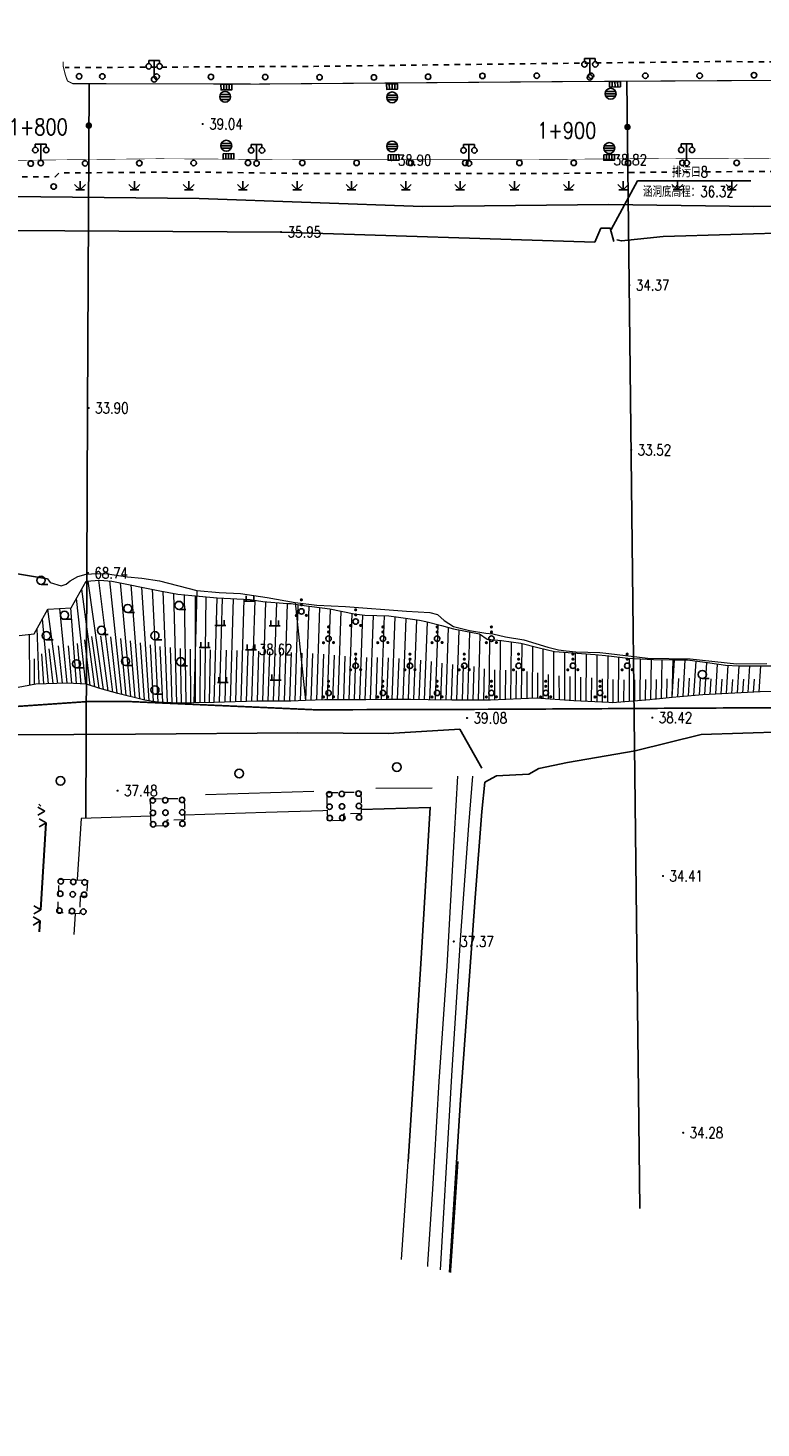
# Model space of a CAD drawing. Extents: x 39508475 to 39522402, y 3783947 to 3795549.
# Tile 58 of 256: x 39510893 to 39511028, y 3794201 to 3794459. Entities that reach past the tile are written whole.
import ezdxf
from ezdxf.enums import TextEntityAlignment as Align

# ---------------------------------------------------------------- set-up
doc = ezdxf.new("R2010")
doc.units = 0
for name, pattern in [('X3', [5, 4, -1]), ('X5', [3, 2, -1]), ('X6', [2, 1, -1])]:
    doc.linetypes.add(name, pattern=pattern)
doc.layers.get('0').update_dxf_attribs({"linetype": 'CONTINUOUS'})
for name, color, linetype in [('COMPONENT', 7, 'CONTINUOUS'), ('DLDW', 14, 'CONTINUOUS'), ('DLSS', 4, 'CONTINUOUS'), ('DMTZ', 3, 'CONTINUOUS'), ('GCD', 1, 'CONTINUOUS'), ('JMD', 6, 'CONTINUOUS'), ('SXSS', 5, 'CONTINUOUS'), ('ZBTZ', 3, 'CONTINUOUS'), ('断面线', 2, 'CONTINUOUS')]:
    doc.layers.add(name, color=color, linetype=linetype)
doc.styles.add('HZ', font='rs', dxfattribs={"width": 0.8, "bigfont": 'hztxt'})
doc.linetypes.add('10411', pattern='A,2,[150,AAA.SHX,S=1,R=0,X=0,Y=1],2,[151,AAA.SHX,S=1,R=0,X=0,Y=3],1e-11', length=4)
doc.linetypes.add('10422', pattern='A,2,[150,AAA.SHX,S=1,R=0,X=0,Y=1],2,[177,AAA.SHX,S=1,R=0,X=0,Y=0.8],1e-09', length=4)
doc.linetypes.add('X4', pattern='A,0,-1e-09,[149,symbolx.shx,S=0.15,R=0,X=0,Y=0],-1.6', length=1.6)
doc.linetypes.add('X49', pattern='A,0,[5,symbolt.shx,S=1,R=0,X=0,Y=0],-10', length=10)

# ---------------------------------------------------------------- blocks, each defined once
blk = doc.blocks.new('9321003')
at = {"linetype": 'Continuous'}
for points in [[(0.29, 2.15, 1), (-0.31, 2.15, 1)], [(0.3, 1.22, 1), (-0.3, 1.22, 1)], [(-0.64, -0.75, 1), (-1.24, -0.75, 1)], [(1.21, -0.72, 1), (0.61, -0.72, 1)]]:
    blk.add_hatch(color=0, dxfattribs=at).paths.add_polyline_path(points)
at = {"color": 0}
blk.add_circle((0, 0), 0.5, dxfattribs=at)
blk = doc.blocks.new('9330003')
at = {"color": 0}
blk.add_line((0, -0.75), (1.25, -0.75), dxfattribs=at)
blk.add_circle((0, 0), 0.75, dxfattribs=at)
blk = doc.blocks.new('9120003')
at = {"color": 0}
for p, q in [((-1, 0), (1, 0)), ((-0.7, 0), (-0.7, 1)), ((0.7, 0), (0.7, 1))]:
    blk.add_line(p, q, dxfattribs=at)
blk = doc.blocks.new('2382100')
at = {"color": 0, "linetype": 'Continuous'}
blk.add_circle((0, 0), 0.5, dxfattribs=at)
blk = doc.blocks.new('4512000')
at = {"color": 0}
for p, q in [((0, 0), (-1.3, 0.75)), ((-1.3, -0.75), (0, 0))]:
    blk.add_line(p, q, dxfattribs=at)
blk = doc.blocks.new('gc097')
for p, q in [((-1, 2.9), (-1, 3.5)), ((-1, 3.5), (1, 3.5)), ((0, 0.5), (0, 3.5)), ((1, 3.5), (1, 2.9))]:
    blk.add_line(p, q)
for centre in [(-1, 2.4), (1, 2.4), (0, 0)]:
    blk.add_circle(centre, 0.5)
blk = doc.blocks.new('gc124')
for p, q in [((-1, 1), (0, 0)), ((-0.8, 0), (0.8, 0)), ((0, 0), (0, 1.6)), ((0, 0), (1, 1))]:
    blk.add_line(p, q)
blk = doc.blocks.new('gc170')
at = {"linetype": 'Continuous'}
blk.add_circle((0, 0), 0.5, dxfattribs=at)
blk = doc.blocks.new('gcbj0104')
for p, q in [((-0.5, 0.5), (-0.5, -0.5)), ((0, 0.5), (0, -0.5)), ((0.5, 0.5), (0.5, -0.5))]:
    blk.add_line(p, q)
blk.add_lwpolyline([(-1, 0.5), (-1, -0.5), (1, -0.5), (1, 0.5)], close=True)
blk = doc.blocks.new('gcbj0103')
for p, q in [((-1, 0), (1, 0)), ((-0.9, 0.43), (0.9, 0.43)), ((-0.88, -0.47), (0.88, -0.47))]:
    blk.add_line(p, q)
blk.add_circle((0, 0), 1)
blk = doc.blocks.new('gc122')
blk.add_circle((0, 0), 0.8)
blk = doc.blocks.new('gc200')
at = {"const_width": 0.2}
blk.add_lwpolyline([(-0.1, 0, 1), (0.1, 0, 1)], format="xyb", close=True, dxfattribs=at)

msp = doc.modelspace()

# ---------------------------------------------------------------- linework, layer by layer
at = {"color": 6, "linetype": 'Continuous'}
for p, q in [((39511000.42148, 3794421.5771), (39511005.29202, 3794430.57223)), ((39511005.29202, 3794430.57223), (39511026.14202, 3794430.57223))]:
    msp.add_line(p, q, dxfattribs=at)
at = {"layer": 'DLSS', "linetype": 'Continuous', "flags": 128}
for points, const_width in [([(39511151.75106, 3794458.58988), (39511147.25588, 3794448.81826), (39511104.02339, 3794448.4804), (39511048.58366, 3794449.15377), (39510991.55009, 3794448.81681), (39510935.29737, 3794448.36809), (39510901.2825, 3794448.44663), (39510900.33722, 3794448.91902), (39510899.94335, 3794450.02124), (39510899.54948, 3794451.59586), (39510899.52397, 3794452.47506)], 0.2), ([(39510693.11556, 3794434.33472), (39510721.88188, 3794434.24147), (39510748.21319, 3794434.14762), (39510777.16908, 3794434.33442), (39510809.67539, 3794434.33396), (39510823.82721, 3794434.33426), (39510852.30955, 3794434.24116), (39510883.7815, 3794434.24146), (39510917.1395, 3794434.61761), (39510947.50306, 3794434.43051), (39510979.28112, 3794434.43096), (39511017.51378, 3794434.71085), (39511062.95499, 3794434.33485), (39511098.74582, 3794434.61595), (39511125.91845, 3794435.08415), (39511152.90782, 3794434.8038), (39511179.23538, 3794434.7092)], 0.1)]:
    msp.add_lwpolyline(points, dxfattribs=dict(at, const_width=const_width))
at = {"layer": 'DLSS', "linetype": 'X6', "flags": 128}
for points in [[(39511148.61189, 3794451.72655), (39511127.67198, 3794451.50273), (39511098.9647, 3794451.83955), (39511056.58614, 3794452.2874), (39511020.15284, 3794452.51248), (39510981.92977, 3794452.06841), (39510945.72409, 3794451.62254), (39510899.88214, 3794451.39799)], [(39509114.05604, 3794290.33142), (39509112.24991, 3794295.83282), (39509112.1639, 3794300.73249), (39509115.17413, 3794309.24247), (39509120.24853, 3794313.1966), (39509122.14067, 3794314.05619), (39509132.37548, 3794314.57195), (39509159.20957, 3794317.32265), (39509189.76964, 3794320.25811), (39509213.70529, 3794322.58523), (39509234.28659, 3794324.74112), (39509259.26076, 3794326.89452), (39509287.06643, 3794329.74057), (39509297.9893, 3794330.5142), (39509318.14864, 3794332.83689), (39509350.33947, 3794335.93364), (39509384.6139, 3794339.4617), (39509418.97552, 3794342.56176), (39509445.91722, 3794344.97718), (39509470.5421, 3794347.30181), (39509492.58016, 3794349.62934), (39509517.37924, 3794352.03979), (39509558.77979, 3794355.99696), (39509584.87378, 3794358.92856), (39509614.7487, 3794361.76811), (39509642.81294, 3794364.61154), (39509666.41218, 3794366.84787), (39509694.74334, 3794369.51619), (39509724.44053, 3794372.26882), (39509742.43872, 3794374.16158), (39509776.0113, 3794377.43301), (39509804.43055, 3794380.3613), (39509828.79315, 3794382.59707), (39509851.696, 3794385.09155), (39509877.43497, 3794387.84556), (39509900.33763, 3794389.82496), (39509921.34805, 3794391.97878), (39509959.05459, 3794395.24647), (39509980.92335, 3794397.65886), (39510005.89307, 3794399.55024), (39510029.41212, 3794402.38952), (39510053.15906, 3794405.4893), (39510069.35519, 3794406.69536), (39510090.36007, 3794409.01888), (39510110.3385, 3794410.91413), (39510135.56217, 3794412.97921), (39510165.00206, 3794416.59047), (39510179.4688, 3794417.53933), (39510201.93835, 3794419.94799), (39510211.67389, 3794420.80772), (39510215.28617, 3794420.89368), (39510220.36058, 3794420.37792), (39510227.77585, 3794419.60457), (39510232.50622, 3794419.60457), (39510243.70161, 3794420.46223), (39510264.36074, 3794422.52635), (39510286.39943, 3794424.59158), (39510302.15519, 3794426.0551), (39510313.01318, 3794427.00383), (39510323.16198, 3794427.00383), (39510342.10988, 3794427.0902), (39510358.12292, 3794427.17643), (39510367.75567, 3794426.74664), (39510386.3599, 3794427.26267), (39510401.78143, 3794427.2635), (39510407.8019, 3794427.60733), (39510414.08038, 3794428.38097), (39510433.28412, 3794430.18625), (39510439.13257, 3794430.87392), (39510443.34691, 3794430.87392), (39510457.30994, 3794430.87531), (39510482.53471, 3794430.96168), (39510508.18649, 3794431.04736), (39510540.1194, 3794431.04736), (39510559.07547, 3794431.21927), (39510589.8041, 3794430.87571), (39510611.59039, 3794430.87599), (39510628.72725, 3794430.87641), (39510644.67099, 3794431.04763), (39510675.80541, 3794430.78975), (39510703.7148, 3794430.79597), (39510735.4826, 3794431.31173), (39510766.13777, 3794431.39644), (39510796.52455, 3794431.31103), (39510821.50199, 3794431.13952), (39510841.64608, 3794431.39754), (39510865.15551, 3794431.22562), (39510898.04013, 3794431.31144), (39510898.81418, 3794431.99911), (39510923.00767, 3794432.17158), (39510942.55698, 3794431.9137), (39510961.06739, 3794431.9137), (39510991.10671, 3794431.91315), (39511011.9482, 3794432.17075), (39511037.77999, 3794432.34239), (39511063.17658, 3794432.60055), (39511081.10047, 3794432.08479), (39511081.87453, 3794431.31116), (39511101.8427, 3794431.39657), (39511117.7731, 3794431.73943), (39511141.57872, 3794431.77863), (39511222.30607, 3794431.78591), (39511249.35029, 3794431.95585), (39511271.48104, 3794431.95612), (39511288.07744, 3794431.95612), (39511301.68013, 3794431.10642), (39511317.01132, 3794429.57492), (39511319.64684, 3794429.48994), (39511338.71295, 3794426.34277), (39511352.83597, 3794422.76789), (39511369.52188, 3794418.934), (39511394.79447, 3794411.36743), (39511418.11984, 3794403.95633), (39511445.34414, 3794394.85157), (39511474.10351, 3794385.66567), (39511495.04762, 3794379.36546), (39511537.59183, 3794365.75798), (39511568.74567, 3794355.97838), (39511603.81306, 3794344.91644), (39511623.30407, 3794339.20992), (39511650.62245, 3794329.8482), (39511658.18894, 3794327.72395), (39511661.92968, 3794327.0442), (39511677.85959, 3794323.80646), (39511701.0162, 3794320.1447), (39511713.00356, 3794318.70021), (39511726.43622, 3794318.19038), (39511738.20057, 3794318.6151), (39511757.28112, 3794319.54676), (39511766.20789, 3794320.39647), (39511782.10602, 3794322.86059), (39511802.71267, 3794326.26854), (39511834.54072, 3794331.20417), (39511859.47468, 3794334.6113), (39511885.1765, 3794339.03533), (39511910.19709, 3794342.69505), (39511931.73182, 3794345.50192), (39511942.95405, 3794347.71114), (39511962.4587, 3794350.69287), (39511973.00078, 3794352.3073), (39511997.33935, 3794356.14173), (39512018.79276, 3794359.45732), (39512047.22551, 3794363.96524), (39512076.58233, 3794368.56058), (39512100.07722, 3794372.64842), (39512109.04357, 3794374.20188)]]:
    msp.add_lwpolyline(points, dxfattribs=at)
at = {"layer": 'DLSS', "linetype": 'X3', "const_width": 0.3, "flags": 128}
msp.add_lwpolyline([(39509115.83491, 3794201.06317), (39509126.55477, 3794210.45786), (39509130.51645, 3794212.39892), (39509159.51346, 3794215.03875), (39509207.40211, 3794218.07486), (39509225.30682, 3794219.3266), (39509228.88011, 3794222.19936), (39509238.6678, 3794234.85502), (39509242.86251, 3794239.51355), (39509257.02184, 3794243.48767), (39509261.91569, 3794243.64296), (39509289.12945, 3794241.93669), (39509315.64685, 3794240.14964), (39509332.75644, 3794241.46991), (39509358.18356, 3794240.22775), (39509379.27259, 3794241.62566), (39509386.18611, 3794243.10086), (39509391.15764, 3794243.10086), (39509400.47925, 3794243.02322), (39509412.38861, 3794242.17313), (39509417.74853, 3794241.62963), (39509421.7879, 3794241.78491), (39509427.69158, 3794242.4837), (39509444.41727, 3794243.49631), (39509465.80709, 3794243.8098), (39509489.91103, 3794245.05208), (39509517.2818, 3794246.99312), (39509553.9022, 3794250.41078), (39509589.12197, 3794254.9263), (39509630.63833, 3794256.99329), (39509680.16049, 3794263.82929), (39509707.62118, 3794265.56804), (39509737.86388, 3794269.93302), (39509794.70316, 3794276.15403), (39509850.66557, 3794282.62754), (39509880.16374, 3794286.35696), (39509954.7622, 3794297.42352), (39509964.21347, 3794301.81731), (39509969.9282, 3794302.14685), (39509974.54394, 3794302.14685), (39509978.17059, 3794302.14685), (39510023.11311, 3794305.38856), (39510088.4093, 3794314.72115), (39510113.14818, 3794318.86658), (39510126.22235, 3794322.50133), (39510146.96289, 3794323.37704), (39510152.85059, 3794324.06937), (39510158.39196, 3794324.24245), (39510167.13694, 3794324.58862), (39510192.46151, 3794325.19962), (39510213.7981, 3794325.72108), (39510219.59923, 3794326.67304), (39510232.6734, 3794327.45191), (39510260.06199, 3794328.23403), (39510275.49099, 3794329.01616), (39510282.07137, 3794329.01616), (39510298.4572, 3794329.01616), (39510315.18874, 3794329.96812), (39510324.10689, 3794330.66045), (39510329.9946, 3794331.09316), (39510345.52681, 3794332.48107), (39510368.32346, 3794333.43303), (39510394.05735, 3794334.64786), (39510406.00594, 3794336.3787), (39510417.98073, 3794338.02494), (39510452.54562, 3794337.59495), (39510479.78196, 3794337.59495), (39510543.88737, 3794336.29021), (39510556.54105, 3794336.29021), (39510581.31334, 3794336.5755), (39510618.07159, 3794335.43437), (39510652.44832, 3794335.43437), (39510686.25779, 3794334.29324), (39510720.16144, 3794334.10306), (39510731.95885, 3794334.10306), (39510761.49667, 3794334.57853), (39510795.67906, 3794334.00867), (39510826.72559, 3794333.05773), (39510851.78793, 3794333.24763), (39510863.29993, 3794332.96235), (39510872.81399, 3794332.96235), (39510879.28354, 3794332.96235), (39510904.25142, 3794334.68248), (39510911.4821, 3794334.68248), (39510945.95909, 3794333.15468), (39510980.63469, 3794333.24978), (39511012.8349, 3794333.44196), (39511047.12356, 3794333.63215), (39511082.55429, 3794334.48799), (39511110.90615, 3794335.43893), (39511139.01686, 3794333.15668), (39511167.68643, 3794331.15756), (39511206.73306, 3794327.91649), (39511240.07003, 3794325.43789), (39511276.54237, 3794319.63185), (39511308.7302, 3794313.92021), (39511343.5952, 3794306.68404), (39511391.97605, 3794294.40404), (39511438.25927, 3794284.49665), (39511464.71904, 3794278.31282), (39511487.58485, 3794272.97939), (39511519.49325, 3794265.93385), (39511557.88793, 3794257.24632), (39511582.13035, 3794253.86736), (39511626.90746, 3794244.6447), (39511638.75233, 3794243.03028), (39511652.34701, 3794240.60866), (39511681.84907, 3794233.47304), (39511694.36696, 3794234.68385), (39511704.89158, 3794235.23448), (39511713.97404, 3794237.88499), (39511732.37087, 3794243.38601), (39511778.62181, 3794247.98241), (39511821.93597, 3794253.29104), (39511832.70661, 3794255.42448), (39511837.05448, 3794256.48442), (39511843.94745, 3794257.22638), (39511884.35086, 3794263.798), (39511944.43671, 3794272.07796), (39511959.43624, 3794278.03052), (39511964.42039, 3794279.51443), (39511972.798, 3794281.8463), (39511984.56908, 3794284.07217), (39512007.92628, 3794289.3808), (39512054.95431, 3794294.47983), (39512090.72123, 3794299.15106), (39512102.49231, 3794301.16494), (39512112.4606, 3794301.58891), (39512113.8392, 3794302.11889)], dxfattribs=at)
at = {"layer": 'DMTZ', "linetype": '10411', "flags": 128}
for points in [[(39511126.17757, 3794422.45692), (39511097.01308, 3794424.83531), (39511062.04215, 3794426.20657), (39511026.71217, 3794425.79598), (39510999.9646, 3794426.20767), (39510965.6843, 3794425.7951), (39510924.56173, 3794427.30037), (39510883.72301, 3794427.71117), (39510859.86415, 3794427.71249), (39510845.62261, 3794427.43876), (39510817.23858, 3794428.53498), (39510780.36065, 3794428.12461), (39510746.23001, 3794427.98818), (39510742.02145, 3794428.20882)], [(39510976.66082, 3794322.4047), (39510972.57742, 3794329.59574), (39510959.45195, 3794328.7952), (39510942.77617, 3794328.90343), (39510912.84107, 3794328.68615), (39510856.08658, 3794328.36146), (39510849.48125, 3794328.46969), (39510846.88242, 3794327.8203), (39510841.267, 3794324.68), (39510842.33448, 3794322.19228)]]:
    msp.add_lwpolyline(points, dxfattribs=at)
at = {"layer": 'DMTZ', "linetype": '10422', "flags": 128}
msp.add_lwpolyline([(39511000.95611, 3794419.36186), (39511000.24949, 3794421.85721), (39510998.55361, 3794421.81013), (39510997.44098, 3794419.24446)], dxfattribs=at)
at = {"layer": 'DMTZ', "linetype": 'Continuous', "lineweight": 0}
for points in [[(39510891.449, 3794346.813), (39510894.185, 3794347.153), (39510896.714, 3794351.691), (39510901.027, 3794351.942), (39510903.776, 3794356.809), (39510906.308, 3794357.012), (39510908.503, 3794356.858), (39510917.324, 3794355.06), (39510920.662, 3794354.447), (39510923.244, 3794354.181), (39510927.882, 3794353.782), (39510933.972, 3794353.454), (39510936.325, 3794353.097), (39510940.791, 3794352.723), (39510941.546, 3794352.701), (39510943.409, 3794352.443), (39510948.639, 3794351.714), (39510953.152, 3794350.847), (39510955.064, 3794350.606), (39510959.514, 3794350.478), (39510961.291, 3794350.202), (39510965.139, 3794349.628), (39510966.331, 3794349.39), (39510969.201, 3794348.65), (39510971.431, 3794348.054), (39510974.897, 3794347.378), (39510976.181, 3794347.138), (39510977.613, 3794346.17), (39510980.246, 3794345.922), (39510983.824, 3794345.413), (39510986.937, 3794344.647), (39510990.033, 3794343.916), (39510997.5, 3794343.361), (39511000, 3794343.075)], [(39510905.348, 3794337.373), (39510902.96, 3794355.365)], [(39510906.994, 3794336.874), (39510904.12, 3794356.837)], [(39510908.655, 3794336.427), (39510906.117, 3794356.997)], [(39510910.319, 3794335.995), (39510908.116, 3794356.886)], [(39510911.99, 3794335.585), (39510910.086, 3794356.536)], [(39510913.66, 3794335.175), (39510912.049, 3794356.136)], [(39510915.343, 3794334.826), (39510914.012, 3794355.735)], [(39510917.043, 3794334.573), (39510915.975, 3794355.335)], [(39510918.761, 3794334.484), (39510917.941, 3794354.947)], [(39510903.706, 3794337.869), (39510901.975, 3794353.621)], [(39510920.478, 3794334.395), (39510919.911, 3794354.585)], [(39510922.198, 3794334.405), (39510921.896, 3794354.32)], [(39510923.918, 3794334.428), (39510923.89, 3794354.125)], [(39510925.637, 3794334.463), (39510925.886, 3794353.954)], [(39510927.357, 3794334.498), (39510927.882, 3794353.782)], [(39510928.35, 3794334.532), (39510928.882, 3794353.728)], [(39510930.336, 3794334.601), (39510930.883, 3794353.62)], [(39510932.322, 3794334.656), (39510932.883, 3794353.513)], [(39510934.308, 3794334.698), (39510934.874, 3794353.317)], [(39510936.295, 3794334.724), (39510936.859, 3794353.052)], [(39510938.282, 3794334.73), (39510938.855, 3794352.885)], [(39510940.269, 3794334.732), (39510940.851, 3794352.721)], [(39510942.255, 3794334.77), (39510942.842, 3794352.521)], [(39510944.24, 3794334.858), (39510944.826, 3794352.245)], [(39510896.836, 3794337.944), (39510895.732, 3794349.93)], [(39510898.555, 3794338.015), (39510896.708, 3794351.68)], [(39510900.273, 3794338.086), (39510898.951, 3794351.821)], [(39510901.99, 3794337.979), (39510900.951, 3794351.938)], [(39510946.226, 3794334.917), (39510946.81, 3794351.969)], [(39510948.212, 3794334.967), (39510948.792, 3794351.684)], [(39510950.199, 3794334.988), (39510950.76, 3794351.306)], [(39510952.186, 3794335.008), (39510952.727, 3794350.928)], [(39510954.172, 3794335.002), (39510954.71, 3794350.65)], [(39510956.159, 3794335.007), (39510956.71, 3794350.558)], [(39510958.146, 3794335.024), (39510958.712, 3794350.501)], [(39510960.133, 3794335.036), (39510960.701, 3794350.293)], [(39510962.12, 3794335.043), (39510962.681, 3794349.994)], [(39510964.107, 3794335.039), (39510964.662, 3794349.699)], [(39510893.417, 3794337.642), (39510893.363, 3794347.051)], [(39510895.118, 3794337.873), (39510894.757, 3794348.179)], [(39510966.094, 3794335.006), (39510966.627, 3794349.314)], [(39510968.08, 3794334.974), (39510968.567, 3794348.814)], [(39510970.067, 3794334.942), (39510970.504, 3794348.302)], [(39510972.054, 3794334.927), (39510972.455, 3794347.855)], [(39510974.04, 3794334.929), (39510974.421, 3794347.471)], [(39510976.028, 3794334.932), (39510976.357, 3794347.019)], [(39510897.696, 3794337.98), (39510896.958, 3794344.392)], [(39510899.414, 3794338.051), (39510898.683, 3794344.907)], [(39510901.132, 3794338.034), (39510900.541, 3794344.956)], [(39510902.848, 3794337.924), (39510902.165, 3794345.336)], [(39510904.531, 3794337.64), (39510903.499, 3794346.066)], [(39510906.166, 3794337.106), (39510904.81, 3794346.672)], [(39510907.824, 3794336.65), (39510906.471, 3794346.784)], [(39510909.485, 3794336.203), (39510908.301, 3794346.579)], [(39510911.155, 3794335.79), (39510910.129, 3794346.263)], [(39510912.825, 3794335.38), (39510911.946, 3794345.858)], [(39510914.495, 3794334.97), (39510913.763, 3794345.453)], [(39510916.192, 3794334.687), (39510915.593, 3794345.111)], [(39510917.902, 3794334.529), (39510917.429, 3794344.832)], [(39510919.62, 3794334.44), (39510919.273, 3794344.603)], [(39510921.338, 3794334.395), (39510921.119, 3794344.409)], [(39510978.014, 3794334.936), (39510978.098, 3794346.124)], [(39510979.999, 3794335.018), (39510980.092, 3794345.936)], [(39510981.984, 3794335.108), (39510982.076, 3794345.662)], [(39510983.969, 3794335.198), (39510984.055, 3794345.356)], [(39510985.954, 3794335.288), (39510986, 3794344.878)], [(39510987.937, 3794335.224), (39510987.947, 3794344.408)], [(39510894.263, 3794337.799), (39510894.266, 3794342.552)], [(39510895.977, 3794337.909), (39510895.611, 3794343.482)], [(39510923.058, 3794334.415), (39510922.975, 3794344.316)], [(39510924.778, 3794334.445), (39510924.833, 3794344.242)], [(39510926.497, 3794334.48), (39510926.691, 3794344.174)], [(39510929.343, 3794334.567), (39510929.613, 3794344.121)], [(39510931.328, 3794334.634), (39510931.606, 3794344.1)], [(39510933.315, 3794334.677), (39510933.599, 3794344.068)], [(39510935.301, 3794334.719), (39510935.583, 3794343.943)], [(39510937.288, 3794334.727), (39510937.573, 3794343.848)], [(39510939.275, 3794334.731), (39510939.564, 3794343.766)], [(39510941.262, 3794334.734), (39510941.556, 3794343.696)], [(39510943.247, 3794334.814), (39510943.54, 3794343.599)], [(39510945.233, 3794334.888), (39510945.525, 3794343.497)], [(39510947.219, 3794334.946), (39510947.51, 3794343.388)], [(39510949.205, 3794334.977), (39510949.491, 3794343.236)], [(39510951.192, 3794334.998), (39510951.468, 3794343.058)], [(39510953.179, 3794335.005), (39510953.448, 3794342.89)], [(39510955.166, 3794334.999), (39510955.437, 3794342.793)], [(39510957.153, 3794335.015), (39510957.432, 3794342.772)], [(39510959.14, 3794335.032), (39510959.425, 3794342.74)], [(39510961.127, 3794335.039), (39510961.409, 3794342.591)], [(39510963.114, 3794335.046), (39510963.393, 3794342.446)], [(39510965.1, 3794335.022), (39510965.374, 3794342.274)], [(39510967.087, 3794334.99), (39510967.342, 3794342.027)], [(39510969.074, 3794334.958), (39510969.305, 3794341.76)], [(39510989.918, 3794335.077), (39510989.897, 3794343.948)], [(39510991.9, 3794334.929), (39510991.891, 3794343.778)], [(39510993.881, 3794334.788), (39510993.889, 3794343.629)], [(39510995.866, 3794334.691), (39510995.886, 3794343.481)], [(39510997.85, 3794334.594), (39510997.883, 3794343.317)], [(39510999.835, 3794334.497), (39510999.873, 3794343.09)], [(39511000, 3794343.075), (39511003.505, 3794342.674), (39511008.237, 3794342.402), (39511011.86, 3794342.337), (39511014.484, 3794342.351), (39511018.613, 3794341.788), (39511021.503, 3794341.385), (39511023.998, 3794341.257), (39511030.572, 3794341.239)], [(39511001.818, 3794334.543), (39511001.863, 3794342.862)], [(39511003.798, 3794334.699), (39511003.855, 3794342.654)], [(39511005.779, 3794334.855), (39511005.855, 3794342.539)], [(39511007.759, 3794335.018), (39511007.854, 3794342.424)], [(39511009.736, 3794335.218), (39511009.857, 3794342.373)], [(39511011.714, 3794335.399), (39511012.109, 3794342.338)], [(39511011.714, 3794335.399), (39511011.86, 3794342.337)], [(39511013.708, 3794335.578), (39511014.105, 3794342.349)], [(39511015.702, 3794335.757), (39511016.086, 3794342.133)], [(39511017.696, 3794335.923), (39511018.063, 3794341.863)], [(39510971.06, 3794334.927), (39510971.266, 3794341.486)], [(39510973.047, 3794334.928), (39510973.243, 3794341.295)], [(39510975.034, 3794334.93), (39510975.22, 3794341.107)], [(39510977.021, 3794334.934), (39510977.104, 3794340.696)], [(39510979.007, 3794334.973), (39510979.051, 3794340.502)], [(39510980.992, 3794335.063), (39510981.038, 3794340.433)], [(39510982.977, 3794335.153), (39510983.022, 3794340.337)], [(39510984.962, 3794335.243), (39510984.994, 3794340.18)], [(39510986.946, 3794335.298), (39510986.959, 3794339.968)], [(39510988.927, 3794335.15), (39510988.925, 3794339.664)], [(39510990.909, 3794335.003), (39510990.9, 3794339.427)], [(39510992.89, 3794334.855), (39510992.89, 3794339.279)], [(39511019.695, 3794336.026), (39511020.04, 3794341.589)], [(39511021.694, 3794336.128), (39511022.02, 3794341.358)], [(39511023.694, 3794336.231), (39511024.013, 3794341.257)], [(39511025.693, 3794336.333), (39511026.009, 3794341.251)], [(39511027.692, 3794336.436), (39511028.005, 3794341.246)], [(39511000, 3794334.489), (39510993.604, 3794334.802), (39510986.653, 3794335.32), (39510978.201, 3794334.936), (39510974.934, 3794334.93), (39510971.103, 3794334.926), (39510966.723, 3794334.996), (39510963.542, 3794335.048), (39510959.104, 3794335.032), (39510955.244, 3794334.999), (39510952.165, 3794335.008), (39510947.741, 3794334.962), (39510944.17, 3794334.856), (39510941.452, 3794334.734), (39510937.853, 3794334.729), (39510935.424, 3794334.722), (39510931.217, 3794334.632), (39510927.357, 3794334.498), (39510923.627, 3794334.422), (39510920.634, 3794334.387), (39510916.818, 3794334.585), (39510914.564, 3794334.953), (39510909.623, 3794336.166), (39510906.315, 3794337.057), (39510903.86, 3794337.859), (39510900.292, 3794338.087), (39510894.528, 3794337.849), (39510887.632, 3794336.567)], [(39511000, 3794334.489), (39510993.604, 3794334.802), (39510986.653, 3794335.32), (39510978.201, 3794334.936), (39510974.934, 3794334.93), (39510971.103, 3794334.926), (39510966.723, 3794334.996), (39510963.542, 3794335.048), (39510959.104, 3794335.032), (39510955.244, 3794334.999), (39510952.165, 3794335.008), (39510947.741, 3794334.962), (39510944.17, 3794334.856), (39510941.452, 3794334.734), (39510937.853, 3794334.729), (39510935.424, 3794334.722), (39510931.217, 3794334.632), (39510927.357, 3794334.498), (39510923.627, 3794334.422), (39510920.634, 3794334.387), (39510916.818, 3794334.585), (39510914.564, 3794334.953), (39510909.623, 3794336.166), (39510906.315, 3794337.057), (39510903.86, 3794337.859), (39510900.292, 3794338.087), (39510894.528, 3794337.849), (39510887.632, 3794336.567)], [(39510994.874, 3794334.74), (39510994.881, 3794339.148)], [(39510996.858, 3794334.643), (39510996.872, 3794339.025)], [(39510998.843, 3794334.546), (39510998.86, 3794338.874)], [(39511000.827, 3794334.465), (39511000.847, 3794338.72)], [(39511002.808, 3794334.621), (39511002.833, 3794338.685)], [(39511004.789, 3794334.777), (39511004.822, 3794338.687)], [(39511006.769, 3794334.933), (39511006.812, 3794338.707)], [(39511008.746, 3794335.128), (39511008.801, 3794338.759)], [(39511010.725, 3794335.308), (39511010.792, 3794338.832)], [(39511012.711, 3794335.488), (39511012.909, 3794338.916)], [(39511014.705, 3794335.668), (39511014.901, 3794338.968)], [(39511016.699, 3794335.847), (39511016.886, 3794338.922)], [(39511018.696, 3794335.975), (39511018.874, 3794338.851)], [(39511020.695, 3794336.077), (39511020.861, 3794338.764)], [(39511022.694, 3794336.18), (39511022.855, 3794338.743)], [(39511024.693, 3794336.282), (39511024.852, 3794338.768)], [(39511026.692, 3794336.384), (39511026.85, 3794338.816)], [(39511036.978, 3794336.575), (39511027.874, 3794336.445), (39511017.357, 3794335.906), (39511011.714, 3794335.399), (39511008.781, 3794335.131), (39511008.492, 3794335.105), (39511007.598, 3794334.999), (39511000.694, 3794334.455), (39511000, 3794334.489)]]:
    msp.add_lwpolyline(points, dxfattribs=at)
at = {"layer": 'JMD', "linetype": 'X5', "lineweight": 0}
for points in [[(39510921.835, 3794316.871), (39510921.904, 3794312.866), (39510918.642, 3794312.81), (39510918.658, 3794311.811), (39510915.711, 3794311.727), (39510915.627, 3794316.765), (39510921.835, 3794316.871)], [(39510954.339, 3794318.041), (39510954.432, 3794314.031), (39510951.16, 3794313.954), (39510951.187, 3794312.787), (39510948.252, 3794312.686), (39510948.131, 3794317.897), (39510954.339, 3794318.041)], [(39510898.541, 3794295.793), (39510898.818, 3794301.99), (39510904.016, 3794301.758), (39510903.851, 3794298.767), (39510902.689, 3794298.819), (39510902.545, 3794295.614), (39510898.541, 3794295.793)]]:
    msp.add_lwpolyline(points, dxfattribs=at)
at = {"layer": 'SXSS', "linetype": 'Continuous', "flags": 128}
for points in [[(39510742.80115, 3794425.9749), (39510745.54482, 3794423.15024), (39510800.102, 3794421.983), (39510939.669, 3794421.117), (39510997.44098, 3794419.24446)], [(39511125.29003, 3794416.36602), (39511122.49047, 3794416.04682), (39511117.61633, 3794415.98491), (39511100.06774, 3794417.02136), (39511083.21966, 3794419.26023), (39511067.72229, 3794420.20534), (39511056.14983, 3794421.38556), (39511034.96001, 3794421.03395), (39511010.04379, 3794420.32583), (39511002.32503, 3794419.50043), (39511001.49692, 3794419.6581)], [(39510872.991, 3794361.173), (39510896.667, 3794357.295)]]:
    msp.add_lwpolyline(points, dxfattribs=at)
at = {"layer": 'SXSS', "linetype": 'Continuous', "lineweight": 0}
for points in [[(39510896.667, 3794357.295), (39510897.113, 3794356.585), (39510899.179, 3794355.972), (39510900.119, 3794356.259), (39510900.844, 3794356.893), (39510902.22, 3794357.727), (39510903.782, 3794358.113), (39510905.719, 3794358.238), (39510907.685, 3794358.175), (39510911.37, 3794357.63), (39510914.015, 3794357.391), (39510917.281, 3794356.905), (39510924.143, 3794355.093), (39510928.276, 3794354.721), (39510932.179, 3794354.536), (39510937.092, 3794353.814), (39510942.265, 3794352.918), (39510946.268, 3794352.444), (39510951.558, 3794352.169), (39510962.745, 3794351.314), (39510967.052, 3794351.057), (39510968.5, 3794350.69), (39510969.708, 3794349.575), (39510971.411, 3794348.471), (39510974.373, 3794347.769), (39510977.393, 3794347.255), (39510978.649, 3794347.131), (39510981.005, 3794346.608), (39510984.359, 3794346.031), (39510988.779, 3794344.711), (39510990.739, 3794344.206), (39510992.15, 3794344.013), (39510993.974, 3794343.853), (39510998.379, 3794343.686), (39511000, 3794343.50177)], [(39511000, 3794343.50177), (39511007.222, 3794342.681), (39511015.018, 3794342.538), (39511023.551, 3794341.603), (39511029.145, 3794341.673)], [(39510895.08173, 3794315.79806), (39510895.4235, 3794315.43311)], [(39510915.681, 3794313.554), (39510902.881, 3794313.127), (39510902.124, 3794301.923)], [(39510948.208, 3794314.584), (39510947.382, 3794314.555), (39510936.827, 3794314.262), (39510921.888, 3794313.763)], [(39510895.94234, 3794304.88957), (39510895.90671, 3794304.39084)], [(39510901.758, 3794295.569), (39510901.48823, 3794291.75044)], [(39510961.8665, 3794231.95266), (39510963.041, 3794250)]]:
    msp.add_lwpolyline(points, dxfattribs=at)
at = {"layer": 'SXSS', "color": 3, "linetype": 'Continuous', "lineweight": 0}
msp.add_lwpolyline([(39511120.477, 3794336.434), (39511109.693, 3794336.709), (39511103.458, 3794336.522), (39511092.849, 3794336.504), (39511085.652, 3794336.784), (39511083.085, 3794336.758), (39511079.278, 3794336.219), (39511074.093, 3794336.08), (39511068.342, 3794336.408), (39511062.986, 3794336.218), (39511057.562, 3794336.407), (39511051.724, 3794336.477), (39511041.838, 3794336.439), (39511036.978, 3794336.575), (39511027.874, 3794336.445), (39511017.357, 3794335.906), (39511011.714, 3794335.399), (39511008.781, 3794335.131), (39511008.492, 3794335.105), (39511007.598, 3794334.999), (39511000.694, 3794334.455), (39511000, 3794334.489)], dxfattribs=at)
at = {"layer": 'SXSS', "linetype": '10411', "flags": 128}
msp.add_lwpolyline([(39511437.6457, 3794280.10215), (39511435.67139, 3794279.49497), (39511422.57344, 3794284.57596), (39511397.78002, 3794290.99951), (39511365.44849, 3794298.20433), (39511342.9798, 3794303.04207), (39511312.6478, 3794310.1444), (39511269.92214, 3794315.82695), (39511264.99831, 3794315.82695), (39511261.46269, 3794314.0353), (39511257.29638, 3794314.31922), (39511253.98227, 3794315.07636), (39511243.92494, 3794319.06105), (39511231.04724, 3794321.52175), (39511210.00573, 3794322.56282), (39511179.96058, 3794324.55032), (39511153.61494, 3794325.30575), (39511122.14936, 3794326.34838), (39511097.3121, 3794329.47501), (39511073.32762, 3794329.46888), (39511047.7318, 3794329.5574), (39511017.00005, 3794328.59331), (39511004.85711, 3794325.6265), (39510992.41336, 3794323.44931), (39510987.15141, 3794322.37047), (39510985.26252, 3794321.29162), (39510979.32597, 3794321.02191), (39510977.16722, 3794319.80821), (39510976.62754, 3794314.41399), (39510975.41324, 3794298.50104), (39510972.70646, 3794261.35241), (39510970.69628, 3794229.58199)], dxfattribs=at)
at = {"layer": 'SXSS'}
for points in [[(39510963.041, 3794250), (39510963.288, 3794253.804), (39510965.449, 3794287.366), (39510967.145, 3794315.19), (39510954.414, 3794314.8)], [(39510972.187, 3794250), (39510971.644, 3794241.533), (39510970.872, 3794229.884), (39510970.85252, 3794229.54004)]]:
    msp.add_lwpolyline(points, dxfattribs=at)
at = {"layer": 'SXSS', "linetype": 'Continuous', "lineweight": 30}
for points in [[(39510895.432, 3794296.335), (39510896.387, 3794312.35)], [(39510895.18173, 3794292.28163), (39510895.325, 3794294.268)]]:
    msp.add_lwpolyline(points, dxfattribs=at)
at = {"layer": 'ZBTZ', "color": 114, "linetype": 'X4', "lineweight": 0, "true_color": 0x009944}
for points in [[(39510924.143, 3794355.093), (39510923.627, 3794334.422)], [(39510942.265, 3794352.918), (39510944.17, 3794334.856)]]:
    msp.add_lwpolyline(points, dxfattribs=at)
at = {"layer": 'ZBTZ', "color": 114, "linetype": 'X49', "lineweight": 0, "true_color": 0x009944}
for points in [[(39510967.501, 3794318.703), (39510957.107, 3794318.674)], [(39510967.915, 3794250), (39510968.783, 3794264.72), (39510970.273, 3794285.967), (39510971.627, 3794310.134), (39510972.235, 3794320.946)], [(39510974.938, 3794320.924), (39510974.205, 3794311.861), (39510972.628, 3794290.817), (39510971.131, 3794266.781), (39510970.142, 3794250)], [(39510945.714, 3794318.113), (39510925.777, 3794317.475)], [(39510966.69325, 3794230.65674), (39510966.714, 3794231.049), (39510967.615, 3794244.903), (39510967.915, 3794250)], [(39510970.142, 3794250), (39510969.583, 3794240.518), (39510968.93476, 3794230.05493)]]:
    msp.add_lwpolyline(points, dxfattribs=at)
at = {"layer": '断面线', "linetype": 'Continuous', "flags": 128}
for points in [[(39510904.2945, 3794448.43968), (39510904.03803, 3794388.44966), (39510903.71613, 3794313.15486)], [(39511003.35649, 3794448.88657), (39511005.71964, 3794241.30391)]]:
    msp.add_lwpolyline(points, dxfattribs=at)

# ---------------------------------------------------------------- block references
at = {"layer": 'COMPONENT', "linetype": 'Continuous', "rotation": 1.103053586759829}
for p in [(39510929.60491, 3794447.81271), (39510960.10496, 3794447.91287), (39511001.15297, 3794448.34335), (39510929.98384, 3794435.0534), (39510960.37252, 3794434.86196), (39511000.0827, 3794434.86454)]:
    msp.add_blockref('gcbj0104', p, dxfattribs=at)
at = {"layer": 'COMPONENT', "linetype": 'Continuous'}
for p in [(39511000.35512, 3794446.5981, 38.889), (39510929.36609, 3794446.01801, 38.889), (39510960.1142, 3794445.91339, 38.889), (39510929.57176, 3794437.00736, 38.889), (39510960.1142, 3794436.882, 38.889), (39511000.1109, 3794436.59036, 38.889)]:
    msp.add_blockref('gcbj0103', p, dxfattribs=at)
at = {"layer": 'DLDW', "linetype": 'Continuous'}
for p in [(39510916.29183, 3794449.22611), (39510996.52704, 3794449.60033), (39510895.409, 3794433.81817), (39510935.14474, 3794433.75781), (39510974.2624, 3794433.75807), (39511014.34568, 3794433.83804)]:
    msp.add_blockref('gc097', p, dxfattribs=at)
at = {"layer": 'DLSS'}
for p in [(39510896.162, 3794314.505), (39510896.387, 3794312.35), (39510895.432, 3794296.335), (39510895.325, 3794294.268)]:
    msp.add_blockref('4512000', p, dxfattribs=at)
at = {"layer": 'GCD', "linetype": 'Continuous'}
ref = msp.add_blockref('gc200', (39510925.2355, 3794441.006, 39.04), dxfattribs=at)
ref.add_attrib('height', '39.04', dxfattribs={"linetype": 'Continuous', "height": 2, "style": 'HZ', "width": 0.8}).set_placement((39510926.4355, 3794441.006, 39.04), align=Align.MIDDLE_LEFT)
ref = msp.add_blockref('gc200', (39510959.979, 3794434.345, 38.903), dxfattribs=at)
ref.add_attrib('height', '38.90', dxfattribs={"linetype": 'Continuous', "height": 2, "style": 'HZ', "width": 0.8}).set_placement((39510961.179, 3794434.345, 38.903), align=Align.MIDDLE_LEFT)
ref = msp.add_blockref('gc200', (39510999.688, 3794434.417, 38.815), dxfattribs=at)
ref.add_attrib('height', '38.82', dxfattribs={"linetype": 'Continuous', "height": 2, "style": 'HZ', "width": 0.8}).set_placement((39511000.888, 3794434.417, 38.815), align=Align.MIDDLE_LEFT)
ref = msp.add_blockref('gc200', (39510939.669, 3794421.117, 35.948), dxfattribs=at)
ref.add_attrib('height', '35.95', dxfattribs={"linetype": 'Continuous', "height": 2, "style": 'HZ', "width": 0.8}).set_placement((39510940.869, 3794421.117, 35.948), align=Align.MIDDLE_LEFT)
ref = msp.add_blockref('gc200', (39511003.8064, 3794411.349, 34.37), dxfattribs=at)
ref.add_attrib('height', '34.37', dxfattribs={"linetype": 'Continuous', "height": 2, "style": 'HZ', "width": 0.8}).set_placement((39511005.0064, 3794411.349, 34.37), align=Align.MIDDLE_LEFT)
ref = msp.add_blockref('gc200', (39510904.2134, 3794388.719, 33.9), dxfattribs=at)
ref.add_attrib('height', '33.90', dxfattribs={"linetype": 'Continuous', "height": 2, "style": 'HZ', "width": 0.8}).set_placement((39510905.4134, 3794388.719, 33.9), align=Align.MIDDLE_LEFT)
ref = msp.add_blockref('gc200', (39511004.1358, 3794380.999, 33.52), dxfattribs=at)
ref.add_attrib('height', '33.52', dxfattribs={"linetype": 'Continuous', "height": 2, "style": 'HZ', "width": 0.8}).set_placement((39511005.3358, 3794380.999, 33.52), align=Align.MIDDLE_LEFT)
ref = msp.add_blockref('gc200', (39510904.0862, 3794358.351, 68.74), dxfattribs=at)
ref.add_attrib('height', '68.74', dxfattribs={"linetype": 'Continuous', "height": 2, "style": 'HZ', "width": 0.8}).set_placement((39510905.2862, 3794358.351, 68.74), align=Align.MIDDLE_LEFT)
ref = msp.add_blockref('gc200', (39510934.3803, 3794344.262, 38.621), dxfattribs=at)
ref.add_attrib('height', '38.62', dxfattribs={"linetype": 'Continuous', "height": 2, "style": 'HZ', "width": 0.8}).set_placement((39510935.5803, 3794344.262, 38.621), align=Align.MIDDLE_LEFT)
ref = msp.add_blockref('gc200', (39510973.922, 3794331.64, 39.076), dxfattribs=at)
ref.add_attrib('height', '39.08', dxfattribs={"linetype": 'Continuous', "height": 2, "style": 'HZ', "width": 0.8}).set_placement((39510975.122, 3794331.64, 39.076), align=Align.MIDDLE_LEFT)
ref = msp.add_blockref('gc200', (39511008.0177, 3794331.702, 38.42), dxfattribs=at)
ref.add_attrib('height', '38.42', dxfattribs={"linetype": 'Continuous', "height": 2, "style": 'HZ', "width": 0.8}).set_placement((39511009.2177, 3794331.702, 38.42), align=Align.MIDDLE_LEFT)
ref = msp.add_blockref('gc200', (39510909.5512, 3794318.258, 37.48), dxfattribs=at)
ref.add_attrib('height', '37.48', dxfattribs={"linetype": 'Continuous', "height": 2, "style": 'HZ', "width": 0.8}).set_placement((39510910.7512, 3794318.258, 37.48), align=Align.MIDDLE_LEFT)
ref = msp.add_blockref('gc200', (39511009.9858, 3794302.557, 34.41), dxfattribs=at)
ref.add_attrib('height', '34.41', dxfattribs={"linetype": 'Continuous', "height": 2, "style": 'HZ', "width": 0.8}).set_placement((39511011.1858, 3794302.557, 34.41), align=Align.MIDDLE_LEFT)
ref = msp.add_blockref('gc200', (39510971.47, 3794290.496, 37.37), dxfattribs=at)
ref.add_attrib('height', '37.37', dxfattribs={"linetype": 'Continuous', "height": 2, "style": 'HZ', "width": 0.8}).set_placement((39510972.67, 3794290.496, 37.37), align=Align.MIDDLE_LEFT)
ref = msp.add_blockref('gc200', (39511013.7124, 3794255.274, 34.28), dxfattribs=at)
ref.add_attrib('height', '34.28', dxfattribs={"linetype": 'Continuous', "height": 2, "style": 'HZ', "width": 0.8}).set_placement((39511014.9124, 3794255.274, 34.28), align=Align.MIDDLE_LEFT)
at = {"layer": 'JMD'}
for p in [(39510916.032, 3794316.472), (39510918.332, 3794316.511), (39510921.431, 3794316.564), (39510948.538, 3794317.606), (39510950.837, 3794317.66), (39510953.936, 3794317.732), (39510916.07, 3794314.172), (39510918.37, 3794314.211), (39510921.47, 3794314.265), (39510948.591, 3794315.307), (39510948.64, 3794313.208), (39510950.89, 3794315.36), (39510950.939, 3794313.261), (39510953.989, 3794315.432), (39510954.038, 3794313.333), (39510916.106, 3794312.072), (39510918.405, 3794312.112), (39510921.505, 3794312.165), (39510899.1, 3794301.577), (39510901.397, 3794301.475), (39510903.495, 3794301.381), (39510898.997, 3794299.279), (39510901.295, 3794299.177), (39510903.393, 3794299.084), (39510898.859, 3794296.182), (39510901.156, 3794296.08), (39510903.254, 3794295.987)]:
    msp.add_blockref('2382100', p, dxfattribs=at)
at = {"layer": 'ZBTZ', "linetype": 'Continuous'}
for p, rotation in [((39510902.47603, 3794449.79505), 179.7697746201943), ((39510906.74922, 3794449.77788), 179.7697746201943), ((39510916.74914, 3794449.7377), 179.7697746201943), ((39510926.74906, 3794449.69752), 179.7697746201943), ((39510936.74898, 3794449.65734), 179.7697746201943), ((39510946.7489, 3794449.61715), 179.7697746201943), ((39510956.74882, 3794449.57697), 179.7697746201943), ((39510966.74762, 3794449.70806), 180.9760117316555), ((39510976.74617, 3794449.8784), 180.9760117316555), ((39510986.74596, 3794449.90301), 180), ((39510996.74596, 3794449.90301), 180), ((39511006.74596, 3794449.90301), 180), ((39511016.74596, 3794449.90301), 180), ((39511026.74519, 3794450.00481), 180.8741964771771), ((39510893.56752, 3794433.72899), 180.1905803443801), ((39510903.56747, 3794433.76225), 180.1905803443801), ((39510913.56741, 3794433.79552), 180.1905803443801), ((39510923.56736, 3794433.82878), 180.1905803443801), ((39510933.56731, 3794433.85727), 179.9994841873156), ((39510943.56731, 3794433.85718), 179.9994841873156), ((39510953.56731, 3794433.85709), 179.9994841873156), ((39510963.56731, 3794433.857), 179.9994841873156), ((39510973.56731, 3794433.85691), 179.9994841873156), ((39510983.56731, 3794433.85682), 179.9994841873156), ((39510993.56731, 3794433.85673), 179.9994841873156), ((39511003.56731, 3794433.85664), 179.9994841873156), ((39511013.56731, 3794433.85655), 179.9994841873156), ((39511023.56731, 3794433.85858), 180.0222108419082), ((39510897.77994, 3794429.49074), 359.8623180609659)]:
    msp.add_blockref('gc170', p, dxfattribs=dict(at, rotation=rotation))
for name, p in [('gc124', (39510902.65036, 3794428.88459)), ('gc124', (39510912.65036, 3794428.88459)), ('gc124', (39510922.65036, 3794428.88459)), ('gc124', (39510932.65036, 3794428.88459)), ('gc124', (39510942.65036, 3794428.88459)), ('gc124', (39510952.65036, 3794428.88459)), ('gc124', (39510962.65036, 3794428.88459)), ('gc124', (39510972.65036, 3794428.88459)), ('gc124', (39510982.65036, 3794428.88459)), ('gc124', (39510992.65036, 3794428.88459)), ('gc124', (39511002.65036, 3794428.88459)), ('gc124', (39511012.65036, 3794428.88459)), ('gc124', (39511022.65036, 3794428.88459)), ('gc122', (39510931.95678, 3794321.42132)), ('gc122', (39510960.98741, 3794322.60913)), ('gc122', (39510899.02145, 3794320.06383))]:
    msp.add_blockref(name, p, dxfattribs=at)
at = {"layer": 'ZBTZ', "color": 114}
for p in [(39510895.462, 3794356.989), (39510911.432, 3794351.798), (39510920.865, 3794352.372), (39510899.782, 3794350.562), (39510896.435, 3794346.798), (39510906.591, 3794347.787), (39510916.432, 3794346.798), (39510902.004, 3794341.616), (39510911.011, 3794342.08), (39510921.177, 3794342.008), (39511017.237, 3794339.65), (39510916.432, 3794336.8)]:
    msp.add_blockref('9330003', p, dxfattribs=at)
at = {"layer": 'ZBTZ'}
for name, p in [('9120003', (39510933.93, 3794353.151)), ('9321003', (39510943.41, 3794351.257)), ('9120003', (39510928.482, 3794348.664)), ('9120003', (39510938.49, 3794348.584)), ('9321003', (39510953.409, 3794349.406)), ('9321003', (39510948.409, 3794346.257)), ('9321003', (39510958.408, 3794346.257)), ('9321003', (39510968.406, 3794346.257)), ('9321003', (39510978.405, 3794346.257)), ('9120003', (39510925.607, 3794344.603)), ('9120003', (39510934.14, 3794344.176)), ('9321003', (39510953.409, 3794341.258)), ('9321003', (39510963.407, 3794341.258)), ('9321003', (39510973.406, 3794341.258)), ('9321003', (39510983.404, 3794341.258)), ('9321003', (39510993.403, 3794341.258)), ('9321003', (39511003.401, 3794341.258)), ('9120003', (39510938.682, 3794338.623)), ('9120003', (39510928.931, 3794338.153)), ('9321003', (39510948.409, 3794336.259)), ('9321003', (39510958.408, 3794336.259)), ('9321003', (39510968.406, 3794336.259)), ('9321003', (39510978.405, 3794336.259)), ('9321003', (39510988.403, 3794336.259)), ('9321003', (39510998.402, 3794336.259))]:
    msp.add_blockref(name, p, dxfattribs=at)
at = {"layer": '断面线', "linetype": 'Continuous', "xscale": 3, "yscale": 3, "zscale": 3}
for p in [(39510904.26152, 3794440.72382), (39511003.45249, 3794440.45364)]:
    msp.add_blockref('gc200', p, dxfattribs=at)

# ---------------------------------------------------------------- texts
at = {"color": 6, "linetype": 'Continuous', "style": 'HZ', "width": 0.8}
for s, p in [('排污口8', (39511011.65105, 3794431.17925)), ('涵洞底高程：36.32', (39511006.29202, 3794427.57223))]:
    msp.add_text(s, height=2, dxfattribs=at).set_placement(p)
at = {"layer": '断面线', "linetype": 'Continuous', "style": 'HZ', "width": 0.8}
for s, p in [('1+800', (39510900.39342, 3794440.478)), ('1+900', (39510997.70864, 3794439.81934))]:
    msp.add_text(s, height=3, dxfattribs=at).set_placement(p, align=Align.MIDDLE_RIGHT)

doc.saveas('drawing.dxf')
